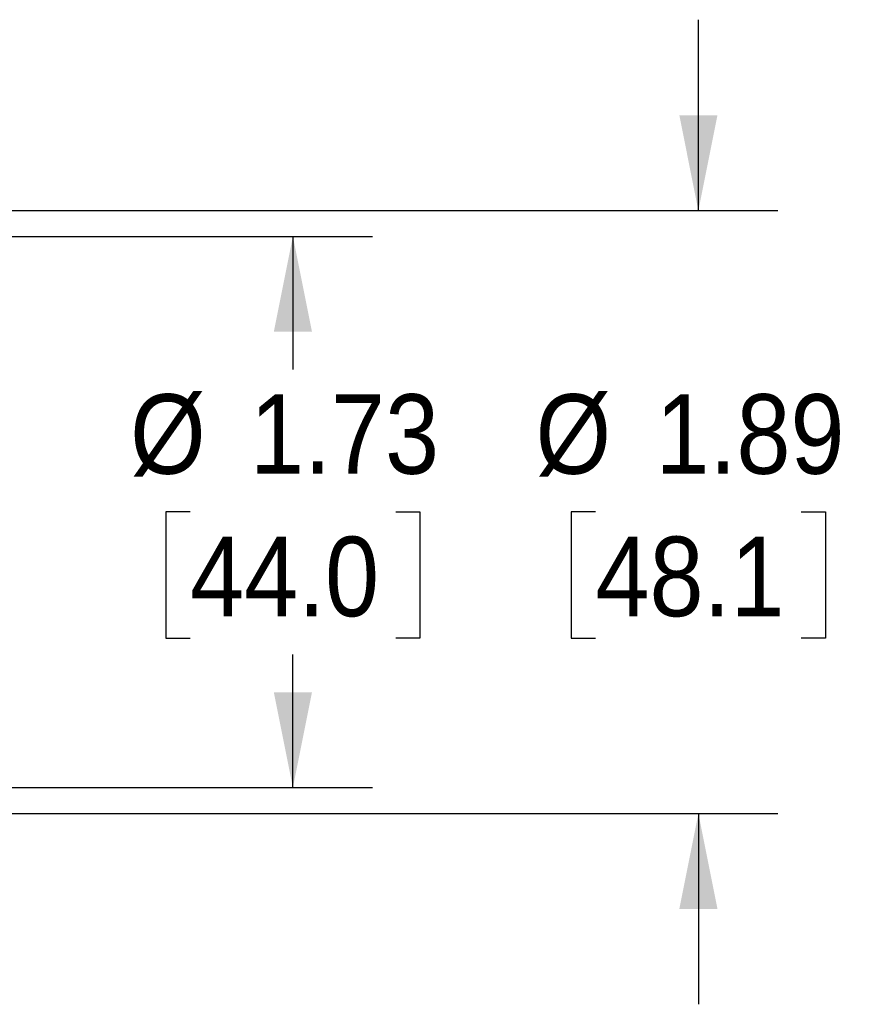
# Model space of a CAD drawing. Header units: inches. Extents: x 0 to 22, y 0 to 17.
# Tile 4 of 6: x 15.1 to 17.8, y 7.8 to 10.9. Entities that reach past the tile are written whole.
import ezdxf

# ---------------------------------------------------------------- set-up
doc = ezdxf.new("R2010")
doc.units = ezdxf.units.IN
doc.header["$LTSCALE"] = 2
doc.header["$MEASUREMENT"] = 0
doc.linetypes.add('SLD-Solid', pattern=[0])
doc.layers.add('DIMENSIONS', color=140, linetype='SLD-Solid', lineweight=25)
doc.styles.add('SLDTEXTSTYLE0', font='GOTHIC.TTF', dxfattribs={"width": 0.913})
doc.dimstyles.new('SLDDIMSTYLE1', dxfattribs={"dimtxt": 0.25, "dimasz": 0.3, "dimexe": 0, "dimexo": 0.0625, "dimgap": 0.0625, "dimtad": 0, "dimtih": 1, "dimtoh": 1, "dimrnd": 1e-09, "dimzin": 12, "dimdsep": 46, "dimtxsty": 'SLDTEXTSTYLE0', "dimsah": 1, "dimcen": 0.09, "dimadec": 0, "dimazin": 3, "dimtfac": 1, "dimtofl": 0, "dimtmove": 0, "dimatfit": 3, "dimfxl": 0, "dimfrac": 2, "dimtolj": 1, "dimtzin": 12, "dimarcsym": 0})
doc.dimstyles.new('SLDDIMSTYLE2', dxfattribs={"dimtxt": 0.25, "dimasz": 0.3, "dimexe": 0, "dimexo": 0.0625, "dimgap": 0.0625, "dimtad": 0, "dimtih": 1, "dimtoh": 1, "dimrnd": 1e-09, "dimzin": 12, "dimdsep": 46, "dimtxsty": 'SLDTEXTSTYLE0', "dimsah": 1, "dimcen": 0.09, "dimadec": 0, "dimazin": 3, "dimtfac": 1, "dimtmove": 0, "dimatfit": 0, "dimfxl": 0, "dimfrac": 2, "dimtolj": 1, "dimtzin": 12, "dimarcsym": 0})

# ---------------------------------------------------------------- blocks, each defined once
blk = doc.blocks.new('_D_2')
at = {"layer": 'DIMENSIONS'}
for p, q in [((17.2384, 10.2518), (17.2384, 10.8518)), ((12.049, 10.2518), (14.4362, 10.2518)), ((14.6862, 10.2518), (17.4884, 10.2518)), ((16.9151, 9.305), (16.8389, 9.305)), ((16.8389, 9.305), (16.8389, 8.9081)), ((17.5616, 9.305), (17.6378, 9.305)), ((17.6378, 9.305), (17.6378, 8.9081)), ((16.8389, 8.9081), (16.9151, 8.9081)), ((17.6378, 8.9081), (17.5616, 8.9081)), ((12.049, 8.3581), (17.4884, 8.3581)), ((17.2384, 8.3581), (17.2384, 7.7581))]:
    blk.add_line(p, q, dxfattribs=at)
for points in [[(17.2384, 10.2518), (17.2984, 10.5518), (17.1784, 10.5518)], [(17.2384, 8.3581), (17.1784, 8.0581), (17.2984, 8.0581)]]:
    blk.add_solid(points, dxfattribs=at)
at = {"layer": 'DIMENSIONS', "char_height": 0.25, "attachment_point": 1, "style": 'SLDTEXTSTYLE0'}
for s, insert in [('%%c', (16.7266, 9.6751)), ('1.89', (17.1036, 9.6751)), ('48.1', (16.9151, 9.2275))]:
    blk.add_mtext(s, dxfattribs=dict(at, insert=insert))
blk = doc.blocks.new('_D_3')
at = {"layer": 'DIMENSIONS'}
for p, q in [((13.4627, 10.1711), (16.2137, 10.1711)), ((15.9637, 10.1711), (15.9637, 9.7527)), ((15.6405, 9.305), (15.5643, 9.305)), ((15.5643, 9.305), (15.5643, 8.9081)), ((16.287, 9.305), (16.3632, 9.305)), ((16.3632, 9.305), (16.3632, 8.9081)), ((15.5643, 8.9081), (15.6405, 8.9081)), ((16.3632, 8.9081), (16.287, 8.9081)), ((15.9637, 8.4389), (15.9637, 8.8573)), ((13.4627, 8.4389), (16.2137, 8.4389))]:
    blk.add_line(p, q, dxfattribs=at)
for points in [[(15.9637, 10.1711), (15.9037, 9.8711), (16.0237, 9.8711)], [(15.9637, 8.4389), (16.0237, 8.7389), (15.9037, 8.7389)]]:
    blk.add_solid(points, dxfattribs=at)
at = {"layer": 'DIMENSIONS', "char_height": 0.25, "attachment_point": 1, "style": 'SLDTEXTSTYLE0'}
for s, insert in [('%%c', (15.452, 9.6751)), ('1.73', (15.829, 9.6751)), ('44.0', (15.6405, 9.2275))]:
    blk.add_mtext(s, dxfattribs=dict(at, insert=insert))

msp = doc.modelspace()

# ---------------------------------------------------------------- dimensions: what is measured, and where the dimension line sits
at = {"layer": 'DIMENSIONS'}
for base, p1, p2, dimstyle, picture, middle in [((17.2384, 8.3581), (11.949, 10.2518), (11.949, 8.3581), 'SLDDIMSTYLE2', '_D_2', (17.2384, 9.305)), ((15.9637, 8.4389), (13.3627, 10.1711), (13.3627, 8.4389), 'SLDDIMSTYLE1', '_D_3', (15.9637, 9.305))]:
    dim = msp.add_linear_dim(base=base, p1=p1, p2=p2, angle=90, text='%%c<>', dimstyle=dimstyle, dxfattribs=at)
    dim.commit()
    dim.dimension.update_dxf_attribs({"geometry": picture, "text_midpoint": middle, "dimtype": 160})

doc.saveas('drawing.dxf')
